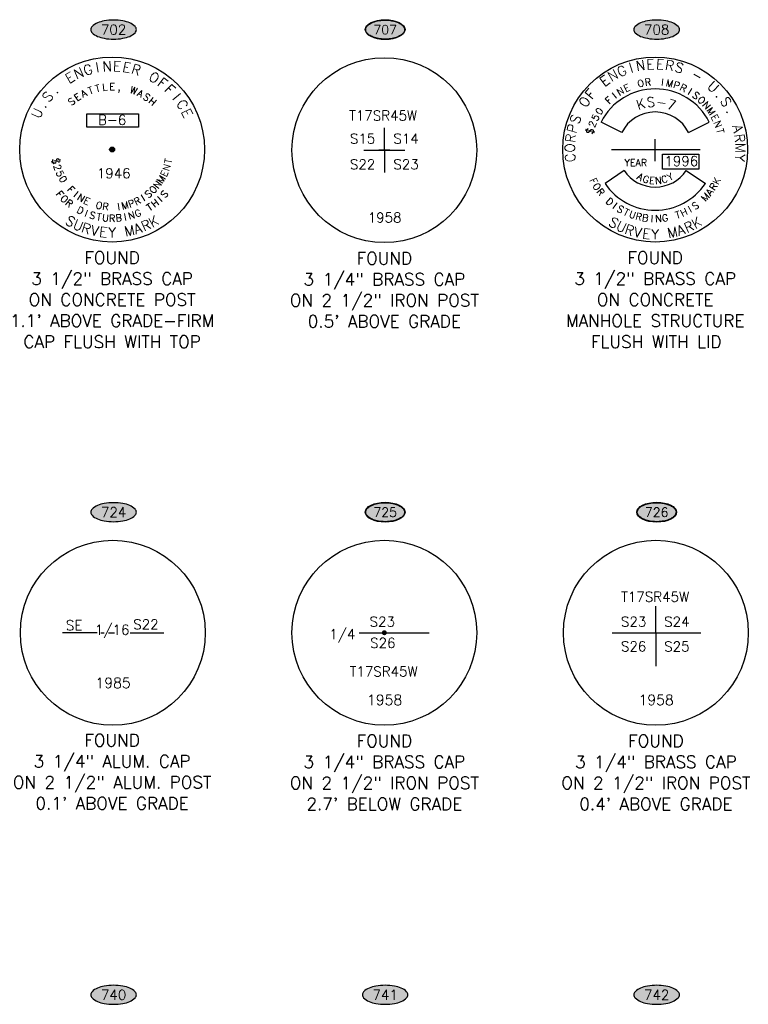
# Model space of a CAD drawing. Header units: feet. Extents: x 30669 to 99318, y 4696 to 26220.
# Tile 8 of 128: x 34635 to 38182, y 19778 to 24569. Entities that reach past the tile are written whole.
import ezdxf
from ezdxf.enums import TextEntityAlignment as Align

# ---------------------------------------------------------------- set-up
doc = ezdxf.new("R2010")
doc.units = ezdxf.units.FT
doc.header["$LTSCALE"] = 600
doc.header["$MEASUREMENT"] = 0
doc.layers.get('0').update_dxf_attribs({"linetype": 'CONTINUOUS'})
for name, color, linetype in [('EMASK', 155, 'CONTINUOUS'), ('ETRP', 2, 'CONTINUOUS'), ('ETRP-NUM', 2, 'CONTINUOUS')]:
    doc.layers.add(name, color=color, linetype=linetype)
doc.styles.add('L100', font='simplex', dxfattribs={"height": 60})
doc.styles.add('L60', font='simplex', dxfattribs={"height": 36})
doc.styles.add('L80', font='simplex', dxfattribs={"height": 48})
doc.styles.add('PL80', font='SIMPLEX.shx', dxfattribs={"height": 0.48})

# ---------------------------------------------------------------- blocks, each defined once
blk = doc.blocks.new('Ovalid')
at = {"layer": 'EMASK'}
h = blk.add_hatch(color=256, dxfattribs=at)
edge = h.paths.add_edge_path()
edge.add_arc((0.1493, 0), 0.0355, 0, 44.83084)
edge.add_arc((0.0788, -0.0701), 0.135, 44.83084, 67.38014)
edge.add_arc((0.0313, -0.184), 0.2583, 67.38014, 80.20785)
edge.add_arc((0, -0.3655), 0.4425, 80.20785, 90)
edge.add_arc((0, -0.3655), 0.4425, 90, 99.79215)
edge.add_arc((-0.0313, -0.184), 0.2583, 99.79215, 112.61986)
edge.add_arc((-0.0788, -0.0701), 0.135, 112.61986, 135.16916)
edge.add_arc((-0.1493, 0), 0.0355, 135.16916, 180)
edge.add_arc((-0.1493, 0), 0.0355, 180, 224.83084)
edge.add_arc((-0.0788, 0.0701), 0.135, 224.83084, 247.38014)
edge.add_arc((-0.0313, 0.184), 0.2583, 247.38014, 260.20785)
edge.add_arc((0, 0.3655), 0.4425, 260.20785, 270)
edge.add_arc((0, 0.3655), 0.4425, 270, 279.79215)
edge.add_arc((0.0313, 0.184), 0.2583, 279.79215, 292.61986)
edge.add_arc((0.0788, 0.0701), 0.135, 292.61986, 315.16916)
edge.add_arc((0.1493, 0), 0.0355, 315.16916, 360)
blk.add_lwpolyline([(0.1848, 0, 0.198145), (0.1745, 0.025, 0.098709), (0.1307, 0.0544, 0.05603), (0.0753, 0.0706, 0.042752), (0, 0.077, 0.042752), (-0.0753, 0.0706, 0.05603), (-0.1307, 0.0544, 0.098709), (-0.1745, 0.025, 0.198145), (-0.1848, 0, 0.198145), (-0.1745, -0.025, 0.098709), (-0.1307, -0.0544, 0.05603), (-0.0753, -0.0706, 0.042752), (0, -0.077, 0.042752), (0.0753, -0.0706, 0.05603), (0.1307, -0.0544, 0.098709), (0.1745, -0.025, 0.198145)], format="xyb", close=True)
at = {"style": 'L80'}
blk.add_attdef('ID', text='', height=0.08, dxfattribs=at).set_placement((0, 0), align=Align.MIDDLE)
blk = doc.blocks.new('NUMOVAL')
at = {"layer": 'ETRP-NUM'}
h = blk.add_hatch(color=155, dxfattribs=at)
edge = h.paths.add_edge_path()
edge.add_spline(control_points=[(-21.1, 0), (-21.1, -1), (-20.8, -2), (-19.5, -4), (-18.6, -5), (-16.1, -6.7), (-14.6, -7.5), (-11.1, -8.8), (-9.1, -9.3), (-5, -10.1), (-2.8, -10.3), (1.6, -10.3), (3.8, -10.2), (8.1, -9.6), (10.1, -9.1), (13.7, -7.9), (15.3, -7.1), (18, -5.4), (19.1, -4.5), (20.4, -2.7), (20.8, -1.9), (21.2, -0.2), (21.2, 0.6), (20.7, 2.3), (20.2, 3.1), (18.8, 4.7), (17.9, 5.5), (15.7, 6.9), (14.4, 7.6), (11.6, 8.7), (10, 9.1), (6.6, 9.8), (4.9, 10.1), (0.5, 10.4), (-2.1, 10.3), (-7, 9.8), (-9.4, 9.3), (-13.7, 7.9), (-15.6, 7), (-18.2, 5.3), (-19.1, 4.5), (-20.4, 2.7), (-20.8, 1.9), (-21.1, 0.6), (-21.1, 0.3), (-21.1, 0)], knot_values=[0, 0, 0, 0, 0.308807, 0.308807, 0.617614, 0.617614, 0.926421, 0.926421, 1.235228, 1.235228, 1.544035, 1.544035, 1.852842, 1.852842, 2.161649, 2.161649, 2.470456, 2.470456, 2.779263, 2.779263, 3.0349, 3.0349, 3.290537, 3.290537, 3.546175, 3.546175, 3.801812, 3.801812, 4.057449, 4.057449, 4.313087, 4.313087, 4.568724, 4.568724, 4.926703, 4.926703, 5.284681, 5.284681, 5.64266, 5.64266, 5.913232, 5.913232, 6.183804, 6.183804, 6.283185, 6.283185, 6.283185, 6.283185], degree=3, periodic=0)
blk.add_ellipse((0, 0), major_axis=(-21.6, 0), ratio=0.499656)
at = {"layer": 'ETRP-NUM', "color": 155}
blk.add_open_spline([(-21.1, 0), (-21.1, -1), (-20.8, -2), (-19.5, -4), (-18.6, -5), (-16.1, -6.7), (-14.6, -7.5), (-11.1, -8.8), (-9.1, -9.3), (-5, -10.1), (-2.8, -10.3), (1.6, -10.3), (3.8, -10.2), (8.1, -9.6), (10.1, -9.1), (13.7, -7.9), (15.3, -7.1), (18, -5.4), (19.1, -4.5), (20.4, -2.7), (20.8, -1.9), (21.2, -0.2), (21.2, 0.6), (20.7, 2.3), (20.2, 3.1), (18.8, 4.7), (17.9, 5.5), (15.7, 6.9), (14.4, 7.6), (11.6, 8.7), (10, 9.1), (6.6, 9.8), (4.9, 10.1), (0.5, 10.4), (-2.1, 10.3), (-7, 9.8), (-9.4, 9.3), (-13.7, 7.9), (-15.6, 7), (-18.2, 5.3), (-19.1, 4.5), (-20.4, 2.7), (-20.8, 1.9), (-21.1, 0.6), (-21.1, 0.3), (-21.1, 0)], degree=3, knots=[0, 0, 0, 0, 0.308807, 0.308807, 0.617614, 0.617614, 0.926421, 0.926421, 1.235228, 1.235228, 1.544035, 1.544035, 1.852842, 1.852842, 2.161649, 2.161649, 2.470456, 2.470456, 2.779263, 2.779263, 3.0349, 3.0349, 3.290537, 3.290537, 3.546175, 3.546175, 3.801812, 3.801812, 4.057449, 4.057449, 4.313087, 4.313087, 4.568724, 4.568724, 4.926703, 4.926703, 5.284681, 5.284681, 5.64266, 5.64266, 5.913232, 5.913232, 6.183804, 6.183804, 6.283185, 6.283185, 6.283185, 6.283185], dxfattribs=at)
at = {"style": 'L100'}
blk.add_attdef('NUM', text='', height=10, dxfattribs=at).set_placement((0, 0), align=Align.MIDDLE_CENTER)

msp = doc.modelspace()

# ---------------------------------------------------------------- linework, layer by layer
at = {"layer": 'EMASK', "const_width": 12, "flags": 128}
msp.add_lwpolyline([(35078.8, 23937.3, 1), (35090.8, 23937.3, 1)], format="xyb", close=True, dxfattribs=at)
at = {"layer": 'ETRP'}
for p, q in [((37565.9, 24020.1), (37465.6, 24071.1)), ((37891.8, 24020.1), (37992, 24071.1)), ((36410.3, 23934.2), (36410.3, 24043.4)), ((37728.8, 23880), (37728.8, 23988)), ((36310.3, 23934.2), (36510.3, 23934.2)), ((36437.6, 23934.2), (36383, 23934.2)), ((36410.3, 23934.2), (36410.3, 23825)), ((37515.4, 23937.3), (37947.6, 23937.3)), ((37577.6, 23834.6), (37484.6, 23771.5)), ((37880, 23834.6), (37973.1, 23771.5)), ((37732.3, 21586), (37732.3, 21714.7)), ((35012.8, 21586), (34844, 21586)), ((35029.8, 21586), (35045.5, 21586)), ((35067.9, 21586), (35096.7, 21586)), ((35172.8, 21586), (35336.2, 21586)), ((36287.9, 21585.9), (36629, 21586)), ((37519.6, 21585.9), (37951, 21586)), ((37732.3, 21586), (37732.3, 21423.8))]:
    msp.add_line(p, q, dxfattribs=at)
at = {"layer": 'ETRP', "flags": 128}
for points in [[(35213.4, 24046.8), (34961.4, 24046.8), (34961.4, 24111.7), (35213.4, 24111.7)], [(37764.7, 23842.2), (37764.7, 23915.4), (37941.9, 23915.4), (37941.9, 23842.2)]]:
    msp.add_lwpolyline(points, close=True, dxfattribs=at)
at = {"layer": 'ETRP', "const_width": 12, "flags": 128}
msp.add_lwpolyline([(36404.3, 21586, 1), (36416.3, 21586, 1)], format="xyb", close=True, dxfattribs=at)
at = {"layer": 'ETRP'}
for centre, radius in [((35084.8, 23937.3), 450), ((37728.8, 23937.3), 450), ((36410.3, 23934.2), 450), ((35084.8, 23937.3), 12), ((35088.3, 21586), 450), ((36410.3, 21586), 450), ((37732.3, 21586), 450)]:
    msp.add_circle(centre, radius, dxfattribs=at)
for radius, start, end in [(295.2, 26.9404, 153.0596), (182.7, 26.9404, 153.0596), (182.7, 214.1718, 325.8282), (295.2, 214.1718, 325.8282)]:
    msp.add_arc((37728.8, 23937.3), radius, start, end, dxfattribs=at)

# ---------------------------------------------------------------- block references
for name, p, xscale, yscale, zscale, values in [('Ovalid', (35092.1, 24520.7), 600, 600, 600, {'ID': '702'}), ('NUMOVAL', (36414.1, 24520.7), 4.478502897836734, 4.478502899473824, 4.478502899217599, {'NUM': '707'}), ('Ovalid', (37736.1, 24520.7), 600, 600, 600, {'ID': '708'}), ('Ovalid', (35092.1, 22172.5), 600, 600, 600, {'ID': '724'}), ('NUMOVAL', (36414.1, 22172.5), 4.478502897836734, 4.478502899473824, 4.478502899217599, {'NUM': '725'}), ('NUMOVAL', (37736.1, 22172.5), 4.478502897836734, 4.478502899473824, 4.478502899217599, {'NUM': '726'}), ('Ovalid', (35092.1, 19824.2), 600, 600, 600, {'ID': '740'}), ('Ovalid', (36414.1, 19824.2), 600, 600, 600, {'ID': '741'}), ('Ovalid', (37736.1, 19824.2), 600, 600, 600, {'ID': '742'})]:
    msp.add_blockref(name, p, dxfattribs=dict(at, xscale=xscale, yscale=yscale, zscale=zscale)).add_auto_attribs(values)

# ---------------------------------------------------------------- texts
for s, height, rotation, style, p in [('G', 48, 16.8834, 'L80', (34974, 24302.6)), ('I', 48, 10.1301, 'L80', (35017.7, 24313.1)), ('N', 48, 3.3767, 'L80', (35062.4, 24318.4)), ('E', 48, 356.6233, 'L80', (35107.3, 24318.4)), ('E', 48, 349.8699, 'L80', (35152, 24313.1)), ('R', 48, 343.1166, 'L80', (35195.7, 24302.6)), ('G', 48, 23.0612, 'L80', (37575.6, 24297.3)), ('I', 48, 16.4723, 'L80', (37617.9, 24312.5)), ('N', 48, 9.8834, 'L80', (37661.7, 24322.8)), ('E', 48, 3.2945, 'L80', (37706.4, 24328)), ('E', 48, 356.7055, 'L80', (37751.3, 24328)), ('R', 48, 350.1166, 'L80', (37796, 24322.8)), ('S', 48, 343.5277, 'L80', (37839.8, 24312.5)), ('E', 48, 30.3902, 'L80', (34891.7, 24266.6)), ('N', 48, 23.6368, 'L80', (34931.8, 24287)), ('O', 48, 329.6098, 'L80', (35278, 24266.6)), ('E', 48, 36.2391, 'L80', (37497.5, 24252.9)), ('N', 48, 29.6502, 'L80', (37535.3, 24277.4)), ('-', 48, 330.3498, 'L80', (37922.4, 24277.4)), ('T', 33.8, 20.0901, 'L60', (34985.7, 24208.5)), ('T', 33.8, 13.3934, 'L60', (35018, 24218.2)), ('L', 33.8, 6.6967, 'L60', (35051.2, 24224.1)), ('W', 33.8, 339.9099, 'L60', (35184, 24208.5)), ('F', 48, 322.8564, 'L80', (35315.4, 24241.6)), ('F', 48, 316.1031, 'L80', (35349.6, 24212.4)), ('E', 33.8, 24.7222, 'L60', (37598, 24221.5)), ('O', 33.8, 12.3611, 'L60', (37661.9, 24242.9)), ('R', 33.8, 6.1805, 'L60', (37695.2, 24248.3)), ('I', 33.8, 353.8195, 'L60', (37762.5, 24248.3)), ('M', 33.8, 347.6389, 'L60', (37795.8, 24242.9)), ('P', 33.8, 341.4584, 'L60', (37828.3, 24233.9)), ('R', 33.8, 335.2778, 'L60', (37859.7, 24221.5)), ('U', 48, 317.172, 'L80', (37994.9, 24224.3)), ('S', 48, 50.6503, 'L80', (34789.6, 24179.4)), ('.', 48, 43.8969, 'L80', (34820.1, 24212.4)), ('E', 33.8, 33.4835, 'L60', (34925.5, 24178.1)), ('A', 33.8, 26.7868, 'L60', (34954.7, 24195.1)), (',', 33.8, 353.3033, 'L60', (35118.5, 24224.1)), ('A', 33.8, 333.2132, 'L60', (35215, 24195.1)), ('S', 33.8, 326.5165, 'L60', (35244.1, 24178.1)), ('I', 48, 309.3497, 'L80', (35380.1, 24179.4)), ('O', 48, 56.0059, 'L80', (37404.4, 24156.1)), ('F', 48, 49.4169, 'L80', (37431.7, 24191.9)), ('F', 33.8, 43.2638, 'L60', (37514.4, 24165.1)), ('I', 33.8, 37.0833, 'L60', (37540.2, 24186.9)), ('N', 33.8, 30.9027, 'L60', (37568.2, 24205.7)), ('I', 33.8, 329.0973, 'L60', (37889.5, 24205.7)), ('S', 33.8, 322.9167, 'L60', (37917.5, 24186.9)), ('O', 33.8, 316.7362, 'L60', (37943.3, 24165.1)), ('.', 48, 310.5831, 'L80', (38026, 24191.9)), ('.', 48, 57.4037, 'L80', (34763.2, 24143)), ('S', 33.8, 40.1802, 'L60', (34898.5, 24157.9)), ('H', 33.8, 319.8198, 'L60', (35271.1, 24157.9)), ('C', 48, 302.5963, 'L80', (35406.5, 24143)), ('N', 33.8, 310.5556, 'L60', (37966.6, 24140.7)), ('S', 48, 303.9941, 'L80', (38053.3, 24156.1)), ('U', 48, 64.1571, 'L80', (34741.2, 24103.7)), ('E', 48, 295.8429, 'L80', (35428.4, 24103.7)), ('S', 48, 69.1837, 'L80', (37363.1, 24076.3)), ('5', 33.8, 61.8054, 'L60', (37453.1, 24085.1)), ('0', 33.8, 55.6249, 'L60', (37470.6, 24113.9)), ('M', 33.8, 304.3751, 'L60', (37987.1, 24113.9)), ('E', 33.8, 298.1946, 'L60', (38004.6, 24085.1)), ('.', 48, 297.4052, 'L80', (38076.2, 24117.4)), ('P', 48, 75.7727, 'L80', (37349.5, 24033.5)), ('2', 33.8, 67.986, 'L60', (37438.8, 24054.6)), ('N', 33.8, 292.014, 'L60', (38018.9, 24054.6)), ('A', 48, 284.2273, 'L80', (38108.1, 24033.5)), ('R', 48, 82.3616, 'L80', (37341, 23989.3)), ('$', 33.8, 74.1665, 'L60', (37427.8, 24022.7)), ('T', 33.8, 285.8335, 'L60', (38029.8, 24022.7)), ('R', 48, 277.6384, 'L80', (38116.7, 23989.3)), ('O', 48, 88.9505, 'L80', (37337.6, 23944.5)), ('M', 48, 271.0495, 'L80', (38120.1, 23944.5)), ('C', 48, 95.5394, 'L80', (37339.4, 23899.5)), ('Y', 48, 264.4606, 'L80', (38118.3, 23899.5)), ('$', 33.8, 281.6696, 'L60', (34794.7, 23877.4)), ('2', 33.8, 288.1971, 'L60', (34803.4, 23844.8)), ('N', 33.8, 71.8029, 'L60', (35366.3, 23844.8)), ('T', 33.8, 78.3304, 'L60', (35375, 23877.4)), ('5', 33.8, 294.7247, 'L60', (34815.8, 23813.4)), ('M', 33.8, 58.7478, 'L60', (35338.1, 23783.6)), ('E', 33.8, 65.2753, 'L60', (35353.9, 23813.4)), ('A', 33.8, 331.331, 'L60', (37647.9, 23789.3)), ('Y', 33.8, 28.669, 'L60', (37809.7, 23789.3)), ('0', 33.8, 301.2522, 'L60', (34831.6, 23783.6)), ('N', 33.8, 52.2203, 'L60', (35319, 23755.8)), ('F', 33.8, 297.0362, 'L60', (37414.2, 23776.7)), ('O', 33.8, 302.5113, 'L60', (37431, 23747.5)), ('G', 33.8, 342.7986, 'L60', (37679, 23776.2)), ('E', 33.8, 354.2662, 'L60', (37712, 23769.5)), ('N', 33.8, 5.7338, 'L60', (37745.7, 23769.5)), ('C', 33.8, 17.2014, 'L60', (37778.7, 23776.2)), ('R', 33.8, 57.4887, 'L60', (38026.7, 23747.5)), ('K', 33.8, 62.9638, 'L60', (38043.4, 23776.7)), ('F', 33.8, 310.4596, 'L60', (34817.5, 23709.3)), ('F', 33.8, 314.3073, 'L60', (34872.8, 23730.4)), ('I', 33.8, 320.8348, 'L60', (34897.7, 23707.6)), ('N', 33.8, 327.3623, 'L60', (34925.1, 23687.8)), ('I', 33.8, 32.6377, 'L60', (35244.6, 23687.8)), ('S', 33.8, 39.1652, 'L60', (35271.9, 23707.6)), ('O', 33.8, 45.6927, 'L60', (35296.8, 23730.4)), ('S', 33.8, 49.5404, 'L60', (35352.1, 23709.3)), ('R', 33.8, 307.9864, 'L60', (37450.5, 23719.9)), ('M', 33.8, 46.5384, 'L60', (37985.2, 23694.3)), ('A', 33.8, 52.0136, 'L60', (38007.2, 23719.9)), ('O', 33.8, 315.9641, 'L60', (34840.6, 23684.7)), ('R', 33.8, 321.4686, 'L60', (34866, 23662.5)), ('E', 33.8, 333.8899, 'L60', (34954.5, 23671.3)), ('O', 33.8, 346.9449, 'L60', (35017.9, 23648.7)), ('R', 33.8, 353.4725, 'L60', (35051.2, 23643)), ('I', 33.8, 6.5275, 'L60', (35118.5, 23643)), ('M', 33.8, 13.0551, 'L60', (35151.8, 23648.7)), ('P', 33.8, 19.5826, 'L60', (35184.1, 23658.2)), ('R', 33.8, 26.1101, 'L60', (35215.2, 23671.3)), ('T', 33.8, 33.0269, 'L60', (35276.3, 23642.8)), ('H', 33.8, 38.5314, 'L60', (35303.7, 23662.5)), ('I', 33.8, 44.0359, 'L60', (35329, 23684.7)), ('D', 33.8, 318.9367, 'L60', (37496.8, 23671)), ('I', 33.8, 324.4118, 'L60', (37523.3, 23650.1)), ('S', 33.8, 35.5882, 'L60', (37934.4, 23650.1)), ('D', 33.8, 332.4776, 'L60', (34922.5, 23625.7)), ('I', 33.8, 337.9821, 'L60', (34953.1, 23611.6)), ('S', 33.8, 343.4865, 'L60', (34985, 23600.5)), ('T', 33.8, 348.991, 'L60', (35017.8, 23592.5)), ('U', 33.8, 354.4955, 'L60', (35051.1, 23587.6)), ('B', 33.8, 5.5045, 'L60', (35118.5, 23587.6)), ('I', 33.8, 11.009, 'L60', (35151.9, 23592.5)), ('N', 33.8, 16.5135, 'L60', (35184.7, 23600.5)), ('G', 33.8, 22.0179, 'L60', (35216.5, 23611.6)), ('S', 33.8, 329.8869, 'L60', (37551.6, 23631.8)), ('T', 33.8, 335.362, 'L60', (37581.6, 23616.3)), ('U', 33.8, 340.8371, 'L60', (37612.9, 23603.7)), ('R', 33.8, 346.3122, 'L60', (37645.3, 23594.1)), ('B', 33.8, 351.7873, 'L60', (37678.4, 23587.7)), ('G', 33.8, 8.2127, 'L60', (37779.3, 23587.7)), ('T', 33.8, 19.1629, 'L60', (37844.8, 23603.7)), ('H', 33.8, 24.638, 'L60', (37876.1, 23616.3)), ('I', 33.8, 30.1131, 'L60', (37906, 23631.8)), ('S', 48, 329.8827, 'L80', (34870.1, 23567)), ('U', 48, 335.9061, 'L80', (34910.1, 23546.5)), ('R', 48, 341.9296, 'L80', (34952.1, 23530.4)), ('A', 48, 18.0704, 'L80', (35217.6, 23530.4)), ('R', 48, 24.0939, 'L80', (35259.6, 23546.5)), ('K', 48, 30.1173, 'L80', (35299.6, 23567)), ('S', 48, 328.7724, 'L80', (37514.8, 23560.7)), ('U', 48, 335.0179, 'L80', (37554.5, 23539.5)), ('R', 48, 341.2634, 'L80', (37596.2, 23522.7)), ('I', 33.8, 357.2624, 'L60', (37712, 23584.5)), ('N', 33.8, 2.7376, 'L60', (37745.7, 23584.5)), ('R', 48, 24.9821, 'L80', (37903.2, 23539.5)), ('K', 48, 31.2276, 'L80', (37942.9, 23560.7)), ('V', 48, 347.9531, 'L80', (34995.5, 23518.7)), ('E', 48, 353.9765, 'L80', (35039.9, 23511.6)), ('M', 48, 12.0469, 'L80', (35174.2, 23518.7)), ('V', 48, 347.5089, 'L80', (37639.5, 23510.6)), ('E', 48, 353.7545, 'L80', (37683.9, 23503.3)), ('M', 48, 12.4911, 'L80', (37818.1, 23510.6)), ('A', 48, 18.7366, 'L80', (37861.4, 23522.7))]:
    msp.add_text(s, height=height, rotation=rotation, dxfattribs=dict(at, style=style)).set_placement(p, align=Align.CENTER)
for s, height, style, p in [('E', 33.8, 'L60', (35084.8, 24226)), ('B-6', 48, 'L80', (35085, 24057.3)), ('T17SR45W', 48, 'L80', (36404.5, 24078.6)), ('S15', 48, 'L80', (36304.3, 23966.4)), ('S14', 48, 'L80', (36515.8, 23966.4)), ('S22', 48, 'L80', (36304.3, 23841)), ('S23', 48, 'L80', (36515.8, 23841)), ('1958', 48, 'L80', (36411.5, 23582.4)), ('R', 33.8, 'L60', (35084.8, 23586)), ('Y', 48, 'L80', (35084.8, 23509.2)), ('Y', 48, 'L80', (37728.8, 23500.8)), ('FOUND', 60, 'L100', (35084.8, 23381.2)), ('FOUND', 60, 'L100', (36410.3, 23378.1)), ('FOUND', 60, 'L100', (37728.8, 23381.2)), ('3 1/2" BRASS CAP', 60, 'L100', (35084.8, 23278.8)), ('3 1/4" BRASS CAP', 60, 'L100', (36410.3, 23275.8)), ('3 1/2" BRASS CAP', 60, 'L100', (37728.8, 23278.8)), ('ON CONCRETE POST', 60, 'L100', (35084.8, 23176.4)), ('ON 2 1/2" IRON POST', 60, 'L100', (36410.3, 23173.4)), ('ON CONCRETE', 60, 'L100', (37728.8, 23176.4)), ("1.1' ABOVE GRADE-FIRM", 60, 'L100', (35084.8, 23074.1)), ("0.5' ABOVE GRADE", 60, 'L100', (36410.3, 23071)), ('MANHOLE STRUCTURE', 60, 'L100', (37728.8, 23074.1)), ('CAP FLUSH WITH TOP', 60, 'L100', (35084.8, 22971.7)), ('FLUSH WITH LID', 60, 'L100', (37733.6, 22971.7)), ('T17SR45W', 48, 'PL80', (37728.8, 21736.9)), ('S23', 48, 'PL80', (36400.1, 21615.9)), ('S23', 48, 'PL80', (37623.9, 21615.9)), ('S24', 48, 'PL80', (37834.4, 21615.9)), ('SE', 48, 'PL80', (34899.9, 21598.4)), ('1/16', 48, 'PL80', (35085.1, 21576.5)), ('S22', 48, 'PL80', (35249.4, 21602.6)), ('1/4', 48, 'PL80', (36205.8, 21554.6)), ('S26', 48, 'PL80', (36402.8, 21512.5)), ('S26', 48, 'PL80', (37624, 21495.5)), ('S25', 48, 'PL80', (37834.4, 21495.1)), ('T17SR45W', 48, 'PL80', (36406.8, 21373.4)), ('1985', 50, 'PL80', (35089.5, 21316.9)), ('1958', 50, 'PL80', (36411.5, 21234.2)), ('1958', 50, 'PL80', (37733.5, 21234.2)), ('FOUND', 60, 'L100', (35084.8, 21033)), ('FOUND', 60, 'L100', (36410.3, 21029.9)), ('FOUND', 60, 'L100', (37732.3, 21029.9)), ('3 1/4" ALUM. CAP', 60, 'L100', (35084.8, 20930.6)), ('3 1/4" BRASS CAP', 60, 'L100', (36410.3, 20927.6)), ('3 1/4" BRASS CAP', 60, 'L100', (37732.3, 20927.6)), ('ON 2 1/2" ALUM. POST', 60, 'L100', (35084.8, 20828.2)), ('ON 2 1/2" IRON POST', 60, 'L100', (36410.3, 20825.2)), ('ON 2 1/2" IRON POST', 60, 'L100', (37732.3, 20825.2)), ("0.1' ABOVE GRADE", 60, 'L100', (35084.8, 20725.8)), ("2.7' BELOW GRADE", 60, 'L100', (36410.3, 20722.8)), ("0.4' ABOVE GRADE", 60, 'L100', (37732.3, 20722.8))]:
    msp.add_text(s, height=height, dxfattribs=dict(at, style=style)).set_placement(p, align=Align.CENTER)
for s, height, style, p in [('YEAR', 33.75, 'L60', (37579.9, 23856.9)), ('1996', 48, 'L80', (37773.8, 23857.1)), ('1946', 48, 'L80', (35010.5, 23797.3))]:
    msp.add_text(s, height=height, dxfattribs=dict(at, style=style)).set_placement(p)
at = {"layer": 'ETRP', "char_height": 48, "attachment_point": 1, "style": 'L80'}
for s, insert, width, rotation in [('\\Fsimplex.shx|c0;\\W0.9500000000;\\T1.0000000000;\\o\\lK', (37631.7, 24174.4), 71.657, 18.875), ('\\Fsimplex.shx|c0;\\W0.9500000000;\\T1.0000000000;\\o\\lS', (37685.7, 24189.8), 71.657, 6.2917), ('\\Fsimplex.shx|c0;\\W0.9500000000;\\T1.0000000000;\\o\\l-', (37737.4, 24193.6), 80.343, 353.7083), ('\\Fsimplex.shx|c0;\\W0.9500000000;\\T1.0000000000;\\o\\l7', (37797.2, 24184.2), 71.657, 341.125)]:
    msp.add_mtext(s, dxfattribs=dict(at, insert=insert, width=width, rotation=rotation))

doc.saveas('drawing.dxf')
